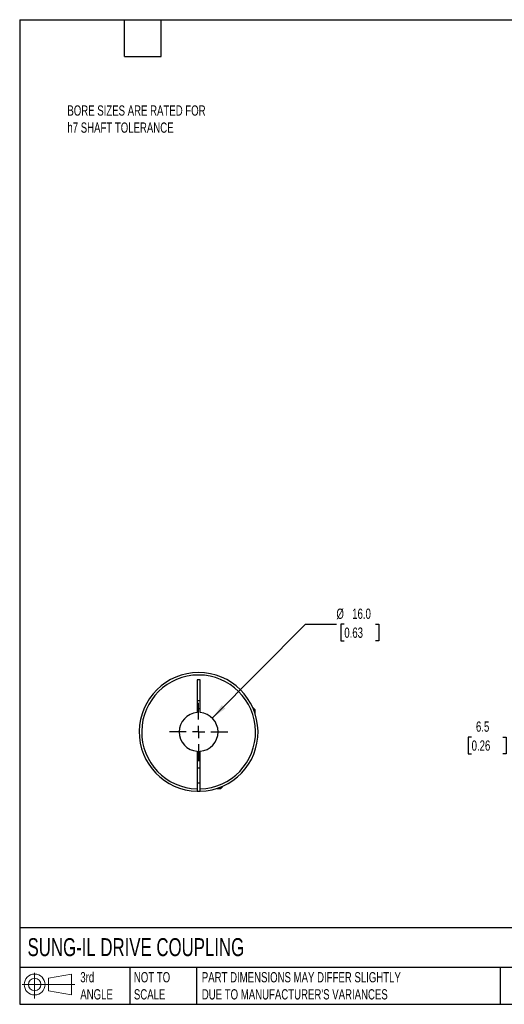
# Model space of a CAD drawing. Header units: millimetres. Extents: x 13 to 546, y 13 to 419.
# Tile 1 of 3: x 13 to 213, y 13 to 419. Entities that reach past the tile are written whole.
import ezdxf

# ---------------------------------------------------------------- set-up
doc = ezdxf.new("R2010")
doc.units = ezdxf.units.MM
doc.header["$LTSCALE"] = 2
doc.linetypes.add('SLD-Center', pattern=[19.05, 15.24, -1.27, 1.27, -1.27])
doc.linetypes.add('SLD-Solid', pattern=[0])
doc.layers.add('CENTER', color=40, linetype='SLD-Center')
doc.layers.add('SLD-DEFPOINTS', color=7, linetype='Continuous')
doc.layers.add('DIMENSIONS', color=140, linetype='SLD-Solid', lineweight=25)
doc.layers.add('TEXT', color=140, linetype='SLD-Solid', lineweight=25)
doc.styles.add('SLDTEXTSTYLE0', font='TXT', dxfattribs={"width": 0.7})
doc.dimstyles.new('SLDDIMSTYLE2', dxfattribs={"dimtxt": 4.316016, "dimasz": 6.604, "dimexe": 0, "dimexo": 0.0625, "dimgap": 1.079004, "dimtad": 0, "dimtih": 1, "dimtoh": 1, "dimdec": 1, "dimrnd": 1e-09, "dimzin": 12, "dimdsep": 46, "dimtxsty": 'SLDTEXTSTYLE0', "dimsah": 1, "dimcen": 0.09, "dimadec": 0, "dimazin": 3, "dimtfac": 1, "dimtdec": 1, "dimtmove": 0, "dimatfit": 0, "dimfxl": 0, "dimfrac": 2, "dimtolj": 1, "dimtzin": 12, "dimarcsym": 0})
doc.dimstyles.new('SLDDIMSTYLE3', dxfattribs={"dimtxt": 4.316016, "dimasz": 6.604, "dimexe": 0, "dimexo": 0.0625, "dimgap": 1.079004, "dimtad": 0, "dimtih": 1, "dimtoh": 1, "dimdec": 1, "dimrnd": 1e-09, "dimzin": 4, "dimdsep": 46, "dimtxsty": 'SLDTEXTSTYLE0', "dimsah": 1, "dimcen": 0, "dimadec": 0, "dimazin": 1, "dimtfac": 1, "dimtdec": 1, "dimtofl": 0, "dimtmove": 0, "dimatfit": 3, "dimfxl": 0, "dimfrac": 2, "dimtolj": 1, "dimtzin": 12, "dimarcsym": 0})

# ---------------------------------------------------------------- blocks, each defined once
blk = doc.blocks.new('Block11')
at = {"color": 7, "linetype": 'SLD-Solid', "lineweight": 18}
for p, q in [((5.18, 10.62), (5.18, 0)), ((10.96, 8.33), (20.35, 10.06)), ((10.96, 3.19), (10.96, 8.33)), ((20.35, 10.06), (20.35, 1.46)), ((0, 5.76), (21.75, 5.76)), ((10.96, 3.19), (20.35, 1.46))]:
    blk.add_line(p, q, dxfattribs=at)
for radius in [4.3, 2.57]:
    blk.add_circle((5.18, 5.76), radius, dxfattribs=at)
blk = doc.blocks.new('Block12')
at = {"layer": 'SLD-DEFPOINTS'}
blk.add_blockref('Block11', (0, 0), dxfattribs=at)
blk = doc.blocks.new('_D_3')
at = {"layer": 'DIMENSIONS'}
for p, q in [((199.15, 123.01), (197.7, 123.01)), ((197.7, 123.01), (197.7, 116.15)), ((211.97, 123.01), (213.42, 123.01)), ((213.42, 123.01), (213.42, 116.15)), ((219.76, 123.01), (232.46, 123.01)), ((232.46, 123.01), (232.46, 107.11)), ((197.7, 116.15), (199.15, 116.15)), ((213.42, 116.15), (211.97, 116.15)), ((246.58, 107.11), (226.11, 107.11)), ((248.12, 100.62), (226.11, 100.62)), ((232.46, 100.62), (232.46, 87.92))]:
    blk.add_line(p, q, dxfattribs=at)
for points in [[(232.46, 107.11), (233.47, 113.71), (231.44, 113.71)], [(232.46, 100.62), (231.44, 94.01), (233.47, 94.01)]]:
    blk.add_solid(points, dxfattribs=at)
at = {"layer": 'DIMENSIONS', "char_height": 4.233, "attachment_point": 1, "style": 'SLDTEXTSTYLE0'}
for s, insert in [('6.5', (200.94, 129.43)), ('0.26', (199.15, 121.61))]:
    blk.add_mtext(s, dxfattribs=dict(at, insert=insert))
blk = doc.blocks.new('_D_8')
at = {"layer": 'DIMENSIONS'}
for p, q in [((92.16, 130.79), (130.67, 169.61)), ((130.67, 169.61), (143.37, 169.61)), ((146.62, 169.61), (145.17, 169.61)), ((145.17, 169.61), (145.17, 162.75)), ((159.45, 169.61), (160.9, 169.61)), ((160.9, 169.61), (160.9, 162.75)), ((145.17, 162.75), (146.62, 162.75)), ((160.9, 162.75), (159.45, 162.75))]:
    blk.add_line(p, q, dxfattribs=at)
blk.add_solid([(92.16, 130.79), (97.53, 134.76), (96.09, 136.19)], dxfattribs=at)
at = {"layer": 'DIMENSIONS', "char_height": 4.233, "attachment_point": 1, "style": 'SLDTEXTSTYLE0'}
for s, insert in [('%%c', (143.37, 176.03)), ('16.0', (149.88, 176.03)), ('0.63', (146.62, 168.21))]:
    blk.add_mtext(s, dxfattribs=dict(at, insert=insert))
blk = doc.blocks.new('SW_CENTERMARKSYMBOL_3')
at = {"layer": 'CENTER', "color": 0}
for p, q in [((0, 5.08), (0, 12.04)), ((-5.08, 0), (-12.04, 0)), ((0, 0), (-2.54, 0)), ((0, 0), (0, 2.54)), ((0, 0), (0, -2.54)), ((0, 0), (2.54, 0)), ((5.08, 0), (12.04, 0)), ((0, -5.08), (0, -12.04))]:
    blk.add_line(p, q, dxfattribs=at)

msp = doc.modelspace()

# ---------------------------------------------------------------- linework, layer by layer
for p, q in [((87.17, 146.61), (85.87, 146.61)), ((85.87, 146.61), (85.87, 133.08)), ((87.17, 133.08), (87.17, 146.61)), ((85.87, 138.11), (87.17, 138.11)), ((109.22, 134.91), (108.98, 134.91)), ((109.82, 134.31), (109.22, 134.91)), ((109.82, 134.31), (109.23, 134.31)), ((109.82, 132.68), (109.82, 134.31)), ((85.87, 117.14), (85.87, 101.62)), ((87.17, 101.62), (87.17, 117.14)), ((87.17, 110.11), (85.87, 110.11)), ((85.87, 104.11), (87.17, 104.11)), ((94.1, 101.81), (95.72, 101.81)), ((95.72, 101.81), (96.32, 102.41)), ((95.72, 101.81), (95.72, 102.4)), ((96.32, 102.41), (96.32, 102.66))]:
    msp.add_line(p, q)
at = {"flags": 128}
for points in [[(87.17, 134.59), (86.52, 134.61), (85.87, 134.59)], [(85.87, 115.63), (86.52, 115.61), (87.17, 115.63)]]:
    msp.add_lwpolyline(points, dxfattribs=at)
for radius, start, end in [(24.5, 271.5203, 268.4797), (23.5, 271.585, 268.415), (8, 94.6604, 265.3396), (8, 274.6604, 85.3396), (24.5, 268.4797, 271.5203)]:
    msp.add_arc((86.52, 125.11), radius, start, end)
for points in [[(85.87, 101.62), (85.87, 101.49), (85.87, 101.36), (85.87, 101.11), (85.87, 101), (85.87, 100.73), (85.87, 100.62), (85.87, 100.62)], [(87.17, 100.62), (87.17, 100.62), (87.17, 100.64), (87.17, 100.74), (87.17, 100.82), (87.17, 101.1), (87.17, 101.35), (87.17, 101.62)]]:
    msp.add_open_spline(points, degree=3, knots=[0, 0, 0, 0, 0.25, 0.25, 0.5, 0.5, 1, 1, 1, 1])
at = {"layer": 'TEXT'}
for p, q in [((12.7, 419.1), (546.1, 419.1)), ((12.7, 419.1), (12.7, 12.7)), ((55.88, 403.86), (55.88, 419.1)), ((71.12, 403.86), (71.12, 419.1)), ((55.88, 403.86), (71.12, 403.86)), ((546.1, 44.25), (12.7, 44.25)), ((546.1, 27.94), (12.7, 27.94)), ((58.09, 27.94), (58.09, 12.7)), ((85.67, 27.94), (85.67, 12.7)), ((210.97, 27.94), (210.97, 12.7)), ((12.7, 12.7), (546.1, 12.7))]:
    msp.add_line(p, q, dxfattribs=at)

# ---------------------------------------------------------------- block references
at = {"layer": 'CENTER'}
msp.add_blockref('SW_CENTERMARKSYMBOL_3', (86.52, 125.11), dxfattribs=at)
at = {"layer": 'SLD-DEFPOINTS'}
msp.add_blockref('Block12', (13.68, 15.11), dxfattribs=at)

# ---------------------------------------------------------------- texts
at = {"layer": 'TEXT', "attachment_point": 1, "style": 'SLDTEXTSTYLE0'}
for s, insert, char_height in [('BORE SIZES ARE RATED FOR^Jh7 SHAFT TOLERANCE', (32.37, 383.73), 4.2333), ('SUNG-IL DRIVE COUPLING', (15.93, 40), 7.4083), ('3rd^JANGLE', (37.7, 25.99), 4.233), ('NOT TO^JSCALE', (59.81, 25.99), 4.2333), ("PART DIMENSIONS MAY DIFFER SLIGHTLY ^JDUE TO MANUFACTURER'S VARIANCES", (87.83, 25.99), 4.2333)]:
    msp.add_mtext(s, dxfattribs=dict(at, insert=insert, char_height=char_height))

# ---------------------------------------------------------------- dimensions: what is measured, and where the dimension line sits
at = {"layer": 'DIMENSIONS'}
dim = msp.add_diameter_dim_2p(p1=(80.89, 119.43), p2=(92.16, 130.79), dimstyle='SLDDIMSTYLE3', dxfattribs=at)
dim.commit()
dim.dimension.update_dxf_attribs({"geometry": '_D_8', "text_midpoint": (153.04, 169.61), "dimtype": 163})
dim = msp.add_linear_dim(base=(232.46, 107.11), p1=(250.66, 100.62), p2=(249.12, 107.11), angle=90, dimstyle='SLDDIMSTYLE2', dxfattribs=at)
dim.commit()
dim.dimension.update_dxf_attribs({"geometry": '_D_3', "text_midpoint": (232.46, 123.01), "dimtype": 160})

doc.saveas('drawing.dxf')
